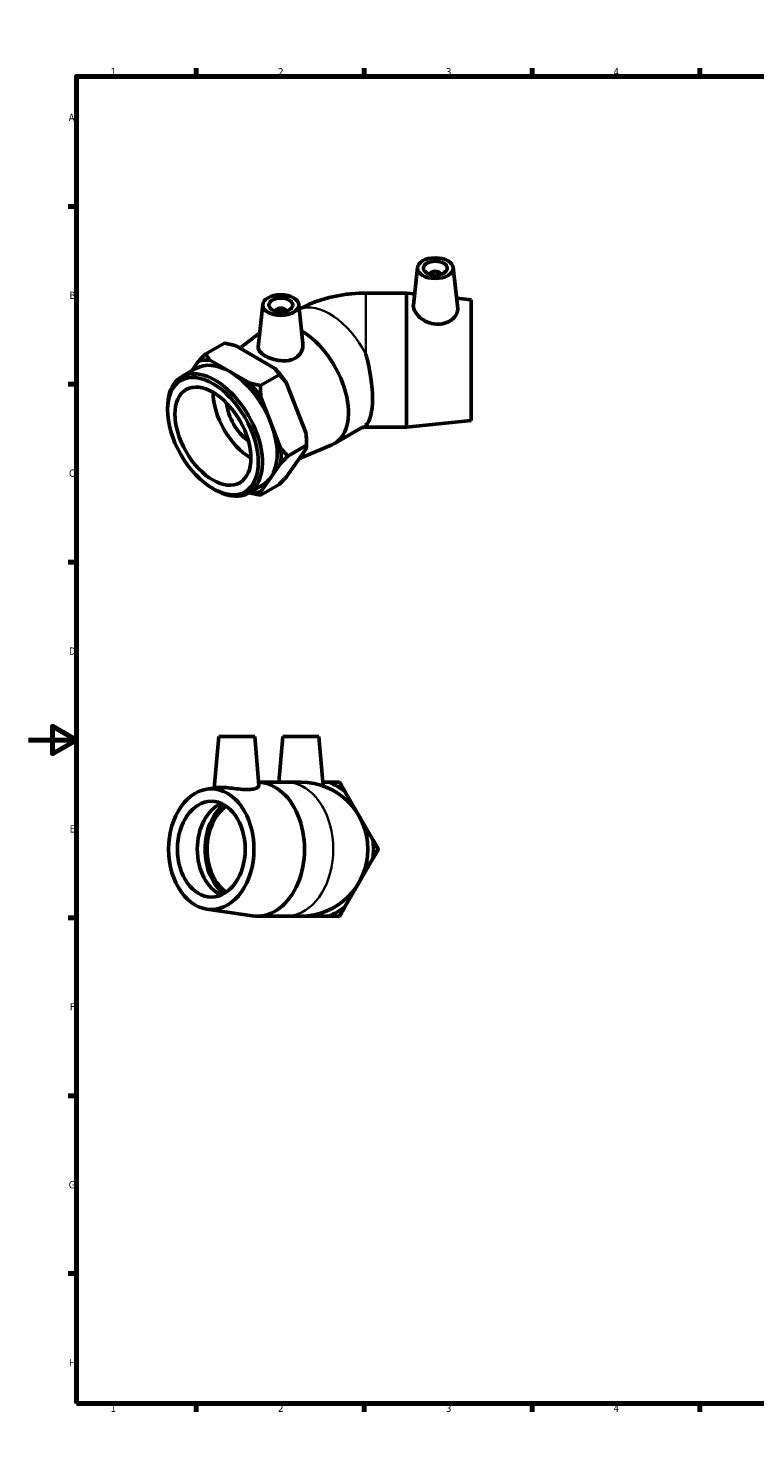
# Model space of a CAD drawing. Header units: millimetres. Extents: x 0 to 903, y -164 to 594.
# Tile 1 of 3: x 0 to 303, y 0 to 594. Entities that reach past the tile are written whole.
import ezdxf

# ---------------------------------------------------------------- set-up
doc = ezdxf.new("R2010")
doc.units = ezdxf.units.MM
for name, color, linetype, lineweight in [('Border (ANSI)', 7, 'Continuous', 70), ('Visible (ANSI)', 7, 'Continuous', 50), ('Visible Narrow (ANSI)', 7, 'Continuous', 35)]:
    doc.layers.add(name, color=color, linetype=linetype, lineweight=lineweight)
doc.styles.add('Note Text (ANSI)', font='tahoma.ttf')

# ---------------------------------------------------------------- blocks, each defined once
blk = doc.blocks.new('Borders Default Border')
at = {"layer": 'Border (ANSI)'}
for p, q in [((70.08, 574), (70.08, 577.45)), ((140.17, 574), (140.17, 577.45)), ((210.25, 574), (210.25, 577.45)), ((280.33, 574), (280.33, 577.45)), ((350.42, 574), (350.42, 577.45)), ((490.58, 574), (490.58, 577.45)), ((560.67, 574), (560.67, 577.45)), ((630.75, 574), (630.75, 577.45)), ((700.83, 574), (700.83, 577.45)), ((770.92, 574), (770.92, 577.45)), ((20, 519.75), (16.55, 519.75)), ((821, 519.75), (824.45, 519.75)), ((20, 445.5), (16.55, 445.5)), ((821, 445.5), (824.45, 445.5)), ((20, 371.25), (16.55, 371.25)), ((821, 371.25), (824.45, 371.25)), ((20, 222.75), (16.55, 222.75)), ((821, 222.75), (824.45, 222.75)), ((20, 148.5), (16.55, 148.5)), ((821, 148.5), (824.45, 148.5)), ((20, 74.25), (16.55, 74.25)), ((821, 74.25), (824.45, 74.25)), ((70.08, 20), (70.08, 16.55)), ((140.17, 20), (140.17, 16.55)), ((210.25, 20), (210.25, 16.55)), ((280.33, 20), (280.33, 16.55)), ((350.42, 20), (350.42, 16.55)), ((490.58, 20), (490.58, 16.55)), ((560.67, 20), (560.67, 16.55)), ((630.75, 20), (630.75, 16.55)), ((700.83, 20), (700.83, 16.55)), ((770.92, 20), (770.92, 16.55))]:
    blk.add_line(p, q, dxfattribs=at)
at = {"layer": 'Border (ANSI)', "flags": 128}
for points in [[(420.5, 594), (420.5, 574), (414.73, 584), (426.27, 584), (420.5, 574)], [(20, 20), (20, 574), (821, 574), (821, 20), (20, 20)], [(0, 297), (20, 297), (10, 302.77), (10, 291.23), (20, 297)], [(841, 297), (821, 297), (831, 302.77), (831, 291.23), (821, 297)], [(420.5, 0), (420.5, 20), (414.73, 10), (426.27, 10), (420.5, 20)]]:
    blk.add_lwpolyline(points, dxfattribs=at)
at = {"layer": 'Border (ANSI)', "color": 230, "true_color": 0xff0080, "attachment_point": 7, "style": 'Note Text (ANSI)'}
for s, insert, char_height in [('1', (34.35, 574.4), 3.05), ('2', (104.2, 574.4), 3.05), ('3', (174.26, 574.34), 3.05), ('4', (244.23, 574.4), 3.05), ('5', (314.48, 574.34), 3.05), ('6', (384.49, 574.34), 3.05), ('7', (454.6, 574.4), 3.05), ('8', (524.63, 574.33), 3.05), ('9', (594.7, 574.34), 3.05), ('10', (663.96, 574.34), 3.048), ('11', (734.04, 574.4), 3.048), ('12', (804.13, 574.4), 3.048), ('A', (16.78, 555.35), 3.05), ('A', (821.63, 555.35), 3.05), ('B', (17.15, 481.1), 3.05), ('B', (821.99, 481.1), 3.05), ('C', (16.95, 406.8), 3.05), ('C', (821.8, 406.8), 3.05), ('D', (16.96, 332.6), 3.05), ('D', (821.81, 332.6), 3.05), ('E', (17.21, 258.35), 3.05), ('E', (822.05, 258.35), 3.05), ('F', (17.29, 184.1), 3.05), ('F', (822.14, 184.1), 3.05), ('G', (16.81, 109.79), 3.05), ('G', (821.66, 109.79), 3.05), ('H', (16.97, 35.6), 3.05), ('H', (821.81, 35.6), 3.05), ('1', (34.35, 16.55), 3.05), ('2', (104.2, 16.55), 3.05), ('3', (174.26, 16.49), 3.05), ('4', (244.23, 16.55), 3.05), ('5', (314.48, 16.49), 3.05), ('6', (384.49, 16.49), 3.05), ('7', (454.6, 16.55), 3.05), ('8', (524.63, 16.48), 3.05), ('9', (594.7, 16.49), 3.05), ('10', (663.96, 16.49), 3.048), ('11', (734.04, 16.55), 3.048), ('12', (804.13, 16.55), 3.048)]:
    blk.add_mtext(s, dxfattribs=dict(at, insert=insert, char_height=char_height))

msp = doc.modelspace()

# ---------------------------------------------------------------- linework, layer by layer
at = {"layer": 'Visible (ANSI)'}
for p, q in [((162.358, 494.222), (160.673, 478.506)), ((177.329, 494.222), (179.182, 476.942)), ((167.843, 491.503), (167.843, 491.317)), ((171.843, 491.503), (171.843, 491.317)), ((157.87, 483.531), (140.87, 483.531)), ((157.87, 483.531), (157.87, 427.531)), ((161.175, 483.188), (157.87, 483.531)), ((184.87, 480.731), (178.707, 481.37)), ((97.829, 478.83), (95.92, 461.027)), ((103.315, 476.111), (103.315, 475.925)), ((107.315, 476.111), (107.315, 475.925)), ((112.8, 478.83), (114.566, 462.365)), ((184.87, 480.731), (184.87, 430.331)), ((88.203, 460.565), (96.55, 466.9)), ((81.773, 462.639), (73.995, 458.16)), ((102.865, 452.122), (86.372, 461.619)), ((63.887, 448.593), (70.039, 452.136)), ((70.989, 455.074), (68.178, 451.064)), ((84.012, 450.763), (75.765, 455.512)), ((92.258, 446.014), (84.012, 450.763)), ((104.635, 449.474), (96.857, 444.994)), ((115.888, 424.92), (107.642, 446.182)), ((101.158, 429.443), (97.035, 440.075)), ((58.061, 434.753), (58.061, 435.73)), ((105.282, 418.812), (101.158, 429.443)), ((184.87, 430.331), (157.87, 427.531)), ((127.754, 420.75), (139.775, 427.672)), ((157.87, 427.531), (140.87, 427.531)), ((107.642, 406.777), (115.888, 418.542)), ((116.066, 420), (108.288, 415.52)), ((113.082, 414.539), (126.686, 420.222)), ((116.066, 421.628), (116.066, 420)), ((101.158, 406.552), (105.282, 412.434)), ((97.035, 400.669), (101.158, 406.552)), ((76.938, 401.972), (77.783, 401.482)), ((91.833, 400.064), (97.985, 403.607)), ((92.19, 400.27), (92.258, 400.231)), ((104.635, 403.691), (96.857, 399.212)), ((79.455, 298.427), (77.576, 276.948)), ((79.455, 298.427), (94.455, 298.427)), ((94.455, 298.427), (96.236, 278.07)), ((106.184, 298.427), (104.522, 279.427)), ((106.184, 298.427), (121.184, 298.427)), ((121.184, 298.427), (122.985, 277.837)), ((96.118, 279.427), (107.443, 279.427)), ((113.684, 279.427), (107.443, 279.427)), ((122.846, 279.427), (125.346, 279.427)), ((74.482, 276.491), (78.716, 277.116)), ((132.102, 275.527), (143.764, 255.328)), ((143.764, 247.527), (132.102, 227.328)), ((74.482, 226.363), (93.369, 223.578)), ((95.422, 223.427), (107.443, 223.427)), ((107.443, 223.427), (113.684, 223.427)), ((125.346, 223.427), (113.684, 223.427))]:
    msp.add_line(p, q, dxfattribs=at)
for radius, start, end in [(28, 270, 90), (30.332, 52.612074, 67.387926), (30.332, 352.612074, 7.387926), (30.332, 292.612074, 307.387926)]:
    msp.add_arc((113.684, 251.427), radius, start, end, dxfattribs=at)
for centre, major_axis, ratio in [((169.843, 493.956), (7.5, 0), 0.5758617), ((169.843, 493.956), (5, 0), 0.5758617), ((105.315, 478.564), (7.5, 0), 0.5758617), ((105.315, 478.564), (5, 0), 0.5758617), ((77.012, 423.84), (13.374, -23.224), 0.5780931), ((77.012, 423.84), (11.19, -19.431), 0.5780931), ((76.33, 251.427), (0, -25.2), 0.7071068), ((76.33, 251.427), (0, -20), 0.7071068)]:
    msp.add_ellipse(centre, major_axis=major_axis, ratio=ratio, dxfattribs=at)
for centre, major_axis, ratio, start_param, end_param in [((169.843, 491.503), (-2, 0), 0.5758617, 2.9729035, 6.4518745), ((105.315, 476.111), (-2, 0), 0.5758617, 2.9729035, 6.4518745), ((113.781, 445.014), (13.973, -24.264), 0.5780931, 6.2096478, 8.6310443), ((132.043, 455.531), (7.459, -27.899), 0.3183383, 0.1663839, 1.5780866), ((84.012, 427.871), (-13.973, 24.264), 0.5780931, 5.4997209, 6.2831853), ((84.012, 427.871), (-15.136, 26.285), 0.5780931, 5.894376, 6.1522633), ((94.618, 433.979), (15.136, -26.285), 0.5780931, 1.7055858, 1.9634731), ((77.86, 424.329), (13.973, -24.264), 0.5780931, 5.4958534, 10.2121098), ((84.012, 427.871), (-13.973, 24.264), 0.5780931, 4.4525233, 5.4997209), ((84.012, 427.871), (-15.136, 26.285), 0.5780931, 4.8471784, 5.1050657), ((92.921, 433.002), (-11.19, 19.431), 0.5780931, 0.7869209, 2.3546718), ((92.921, 433.002), (-7.236, 12.565), 0.5780931, 0.890693, 2.2508997), ((84.012, 427.871), (13.973, -24.264), 0.5780931, 0.2637331, 1.3109306), ((94.618, 433.979), (15.136, -26.285), 0.5780931, 0.7873319, 0.9162755), ((84.012, 427.871), (-15.136, 26.285), 0.5780931, 3.7999809, 4.0578682), ((84.012, 427.871), (13.973, -24.264), 0.5780931, 0, 0.2637331), ((84.012, 427.871), (15.136, -26.285), 0.5780931, 5.894376, 6.1522633), ((95.422, 251.427), (0, 28), 0.7071068, 3.0377022, 6.2479519), ((84.627, 251.427), (0, -20), 0.7071068, 3.4393043, 5.9854736), ((88.775, 251.427), (0, 21.247), 0.7071068, 0.5040196, 2.6375731), ((88.775, 251.427), (0, 20), 0.7071068, 0.4555987, 2.685994)]:
    msp.add_ellipse(centre, major_axis=major_axis, ratio=ratio, start_param=start_param, end_param=end_param, dxfattribs=at)
for points, knots in [([(113.012, 476.86), (114.512, 477.669), (116.021, 478.383), (119.453, 479.819), (121.379, 480.493), (125.246, 481.628), (127.188, 482.088), (131.083, 482.817), (133.036, 483.086), (136.95, 483.443), (138.91, 483.531), (140.87, 483.531)], [4.74512718, 4.74512718, 4.74512718, 4.74512718, 4.86946861, 4.86946861, 5.02654825, 5.02654825, 5.18362788, 5.18362788, 5.34070751, 5.34070751, 5.49778714, 5.49778714, 5.49778714, 5.49778714]), ([(179.181, 476.942), (179.193, 476.833), (179.199, 476.723), (179.199, 475.949), (178.977, 475.188), (178.074, 473.699), (177.394, 472.974), (175.821, 471.805), (174.823, 471.28), (172.616, 470.615), (171.407, 470.481), (169.033, 470.62), (167.732, 470.934), (165.355, 471.959), (164.278, 472.664), (162.597, 474.125), (161.871, 474.977), (160.9, 476.66), (160.656, 477.489), (160.656, 478.294), (160.662, 478.4), (160.673, 478.506)], [1.323127, 1.323127, 1.323127, 1.323127, 1.3802298, 1.3802298, 1.7268031, 1.7268031, 2.0733763, 2.0733763, 2.416918, 2.416918, 2.7604596, 2.7604596, 3.1327612, 3.1327612, 3.5050628, 3.5050628, 3.8682146, 3.8682146, 4.2313665, 4.2313665, 4.2875469, 4.2875469, 4.2875469, 4.2875469]), ([(111.672, 456.571), (110.837, 456.034), (109.79, 455.63), (107.519, 455.226), (106.295, 455.221), (104.01, 455.47), (102.791, 455.742), (100.544, 456.479), (99.516, 456.942), (97.882, 457.883), (97.168, 458.424), (96.198, 459.539), (95.941, 460.117), (95.904, 460.787), (95.908, 460.906), (95.921, 461.027)], [0, 0, 0, 0, 0.3435416, 0.3435416, 0.6870833, 0.6870833, 1.0336565, 1.0336565, 1.3802298, 1.3802298, 1.7268031, 1.7268031, 2.0733763, 2.0733763, 2.1465753, 2.1465753, 2.1465753, 2.1465753]), ([(114.565, 462.365), (114.587, 462.161), (114.598, 461.958), (114.598, 460.814), (114.353, 459.793), (113.343, 457.96), (112.577, 457.153), (111.672, 456.571)], [4.87827112, 4.87827112, 4.87827112, 4.87827112, 4.95767009, 4.95767009, 5.3299717, 5.3299717, 5.70227331, 5.70227331, 5.70227331, 5.70227331]), ([(139.249, 427.37), (139.278, 427.376), (139.309, 427.383), (139.453, 427.413), (139.591, 427.437), (139.889, 427.477), (140.045, 427.494), (140.367, 427.518), (140.531, 427.526), (140.754, 427.53), (140.812, 427.531), (140.87, 427.531)], [-1.16268913, -1.16268913, -1.16268913, -1.16268913, -1.12877263, -1.12877263, -1.01701156, -1.01701156, -0.91519229, -0.91519229, -0.81886487, -0.81886487, -0.78539816, -0.78539816, -0.78539816, -0.78539816]), ([(93.313, 276.428), (92.478, 276.317), (91.431, 276.289), (89.16, 276.394), (87.936, 276.521), (85.651, 276.782), (84.432, 276.935), (82.185, 277.153), (81.157, 277.215), (79.722, 277.215), (79.163, 277.18), (78.718, 277.115)], [0, 0, 0, 0, 0.3435416, 0.3435416, 0.6870833, 0.6870833, 1.0336565, 1.0336565, 1.3802298, 1.3802298, 1.6422597, 1.6422597, 1.6422597, 1.6422597]), ([(96.236, 278.07), (96.238, 278.052), (96.239, 278.035), (96.238, 277.711), (95.994, 277.363), (94.984, 276.778), (94.218, 276.547), (93.313, 276.428)], [4.93619651, 4.93619651, 4.93619651, 4.93619651, 4.95767009, 4.95767009, 5.3299717, 5.3299717, 5.70227331, 5.70227331, 5.70227331, 5.70227331])]:
    msp.add_open_spline(points, degree=3, knots=knots, dxfattribs=at)
for points in [[(70.989, 455.074), (72.352, 456.515), (73.995, 458.16)], [(73.995, 458.16), (74.817, 456.74), (75.765, 455.512)], [(86.372, 461.619), (84.238, 462.166), (81.773, 462.639)], [(104.635, 449.474), (103.814, 450.893), (102.865, 452.122)], [(92.258, 446.014), (94.392, 445.468), (96.857, 444.994)], [(107.642, 446.182), (106.278, 447.828), (104.635, 449.474)], [(96.857, 444.994), (96.857, 442.403), (97.035, 440.075)], [(116.066, 420), (116.066, 422.591), (115.888, 424.92)], [(105.282, 418.812), (106.645, 417.166), (108.288, 415.52)], [(115.888, 418.542), (116.066, 419.301), (116.066, 420)], [(108.288, 415.52), (106.645, 413.875), (105.282, 412.434)], [(104.635, 403.691), (106.278, 405.336), (107.642, 406.777)], [(96.857, 399.212), (94.392, 399.685), (92.258, 400.231)], [(97.035, 400.669), (96.857, 399.911), (96.857, 399.212)], [(125.346, 279.427), (127.526, 279.427), (129.85, 279.427)], [(129.85, 279.427), (131.012, 277.415), (132.102, 275.527)], [(143.764, 255.328), (144.854, 253.44), (146.016, 251.427)], [(146.016, 251.427), (144.854, 249.415), (143.764, 247.527)], [(132.102, 227.328), (131.012, 225.44), (129.85, 223.427)], [(129.85, 223.427), (127.526, 223.427), (125.346, 223.427)]]:
    msp.add_rational_spline(points, [1, 1.00259269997, 1], degree=2, dxfattribs=at)
at = {"layer": 'Visible Narrow (ANSI)'}
for p, q in [((140.87, 483.531), (140.87, 458.109)), ((140.87, 428.41), (140.87, 427.531))]:
    msp.add_line(p, q, dxfattribs=at)
for centre, major_axis, ratio, start_param, end_param in [((125.802, 451.937), (-13.973, 24.264), 0.5780931, 4.6347759, 6.2014871), ((125.802, 451.937), (13.973, -24.264), 0.5780931, 0, 0.0814805), ((107.443, 251.427), (0, 28), 0.7071068, 3.2986723, 6.1261057)]:
    msp.add_ellipse(centre, major_axis=major_axis, ratio=ratio, start_param=start_param, end_param=end_param, dxfattribs=at)

# ---------------------------------------------------------------- block references
msp.add_blockref('Borders Default Border', (0, 0))

doc.saveas('drawing.dxf')
